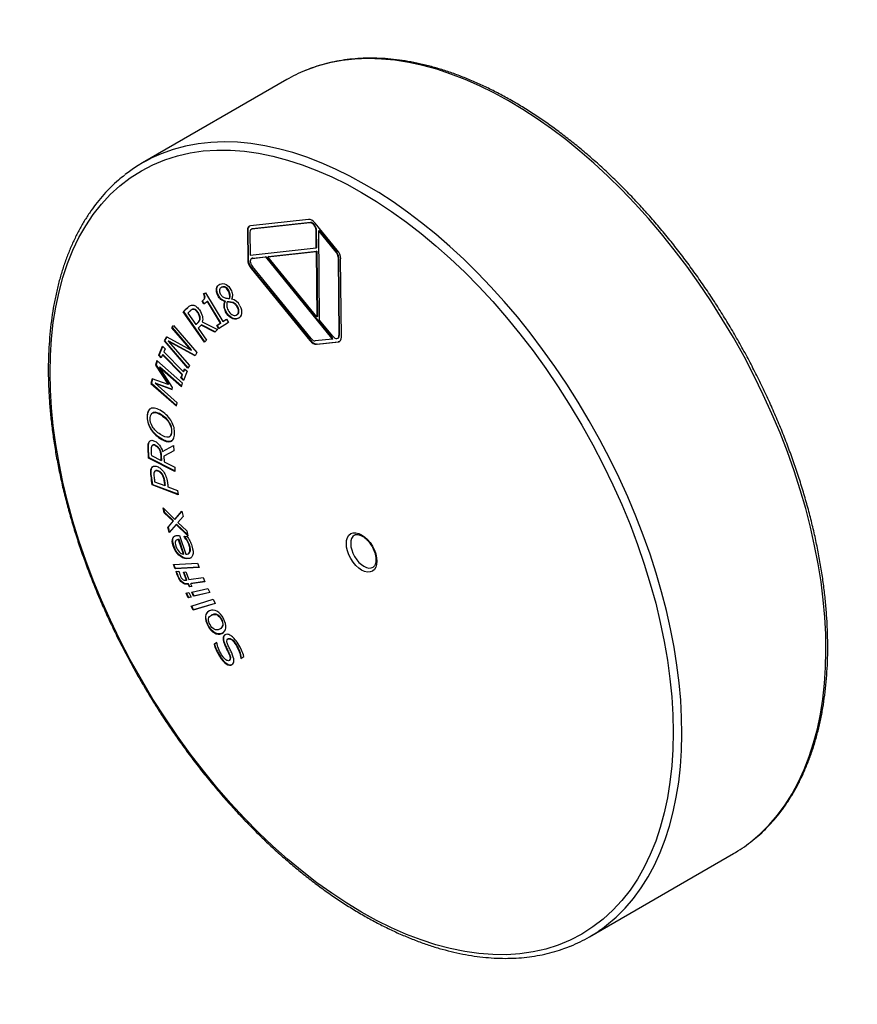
# Model space of a CAD drawing. Header units: millimetres. Extents: x 0 to 420, y 0 to 297.
# Tile 4 of 6: x 277 to 344, y 122 to 202. Entities that reach past the tile are written whole.
import ezdxf

# ---------------------------------------------------------------- set-up
doc = ezdxf.new("R2010")
doc.units = ezdxf.units.MM
doc.layers.add('Default', color=7, linetype='Continuous')
doc.layers.add('GEN0001-D285_MIN', color=7, linetype='Continuous')

# ---------------------------------------------------------------- blocks, each defined once
blk = doc.blocks.new('SE4')
at = {"layer": 'GEN0001-D285_MIN', "color": 7, "linetype": 'Continuous'}
for p, q in [((298.267, 196.883), (286.6, 190.147)), ((300.044, 185.566), (295.345, 185.057)), ((300.152, 185.293), (295.453, 184.784)), ((300.187, 185.314), (295.489, 184.805)), ((300.187, 185.314), (300.152, 185.293)), ((302.362, 183.082), (300.582, 185.263)), ((295.117, 184.688), (295.082, 184.667)), ((295.082, 184.667), (295.107, 182.296)), ((295.117, 184.688), (295.142, 182.316)), ((295.294, 184.548), (295.313, 182.68)), ((295.425, 184.784), (295.389, 184.764)), ((295.489, 184.805), (295.453, 184.784)), ((300.68, 184.71), (300.645, 184.689)), ((300.66, 183.259), (300.645, 184.689)), ((300.696, 183.28), (300.68, 184.71)), ((300.887, 184.672), (300.852, 184.652)), ((300.852, 184.652), (302.259, 182.928)), ((300.933, 177.423), (300.857, 184.57)), ((300.887, 184.672), (302.294, 182.949)), ((295.313, 182.68), (300.66, 183.259)), ((295.478, 182.413), (296.537, 182.528)), ((295.514, 182.433), (296.572, 182.548)), ((296.572, 182.548), (296.537, 182.528)), ((296.537, 182.528), (301.902, 175.953)), ((296.572, 182.548), (301.938, 175.974)), ((296.748, 182.55), (300.663, 182.975)), ((296.783, 182.571), (296.748, 182.55)), ((300.719, 177.684), (296.748, 182.55)), ((296.783, 182.571), (300.699, 182.995)), ((300.696, 183.28), (300.66, 183.259)), ((300.699, 182.995), (300.663, 182.975)), ((300.663, 182.975), (300.719, 177.684)), ((300.699, 182.995), (300.754, 177.705)), ((302.294, 182.949), (302.259, 182.928)), ((302.461, 182.529), (302.425, 182.508)), ((302.461, 182.529), (302.528, 176.18)), ((295.142, 182.316), (295.107, 182.296)), ((295.45, 182.413), (295.414, 182.392)), ((295.514, 182.433), (295.478, 182.413)), ((300.251, 175.917), (295.485, 181.756)), ((302.425, 182.508), (302.492, 176.16)), ((302.704, 176.04), (302.637, 182.389)), ((295.417, 181.623), (295.382, 181.603)), ((295.382, 181.603), (300.147, 175.763)), ((295.417, 181.623), (300.183, 175.784)), ((291.534, 179.534), (291.687, 179.633)), ((291.57, 179.554), (291.534, 179.534)), ((291.57, 179.554), (291.688, 179.631)), ((291.687, 179.633), (293.089, 177.301)), ((292.999, 180.074), (292.955, 180.049)), ((293.573, 179.801), (293.537, 179.781)), ((291.446, 178.972), (291.41, 178.951)), ((291.554, 178.713), (291.41, 178.951)), ((291.588, 178.735), (291.446, 178.972)), ((291.858, 178.911), (291.554, 178.713)), ((291.894, 178.931), (291.858, 178.911)), ((292.9, 177.178), (291.858, 178.911)), ((292.935, 177.198), (291.894, 178.931)), ((293.296, 178.942), (293.261, 178.922)), ((293.266, 178.911), (293.261, 178.922)), ((293.302, 178.932), (293.266, 178.911)), ((293.302, 178.932), (293.296, 178.942)), ((293.482, 178.907), (293.447, 178.886)), ((293.662, 179.181), (293.627, 179.16)), ((293.807, 179.131), (293.813, 179.12)), ((289.93, 178.119), (289.895, 178.098)), ((291.605, 175.633), (289.895, 178.098)), ((291.635, 175.661), (289.93, 178.119)), ((290.262, 177.978), (290.906, 177.051)), ((290.608, 178.277), (290.564, 178.251)), ((291.076, 178.063), (291.04, 178.042)), ((294.215, 177.836), (294.259, 177.862)), ((294.304, 178.483), (294.268, 178.462)), ((288.97, 176.788), (289.088, 176.993)), ((289.006, 176.809), (289.102, 176.977)), ((289.088, 176.993), (291, 174.789)), ((290.941, 177.071), (290.906, 177.051)), ((291.335, 177.007), (291.096, 176.776)), ((291.37, 177.027), (291.335, 177.007)), ((292.442, 176.44), (291.335, 177.007)), ((292.468, 176.465), (291.37, 177.027)), ((291.434, 177.267), (292.663, 176.654)), ((292.596, 176.98), (292.9, 177.178)), ((292.631, 177), (292.596, 176.98)), ((292.754, 176.716), (292.596, 176.98)), ((292.631, 177), (292.935, 177.198)), ((292.789, 176.738), (292.631, 177)), ((293.545, 177.23), (292.754, 176.716)), ((292.935, 177.198), (292.9, 177.178)), ((293.089, 177.301), (293.387, 177.494)), ((293.124, 177.321), (293.089, 177.301)), ((293.124, 177.321), (293.388, 177.492)), ((293.387, 177.494), (293.545, 177.23)), ((300.754, 177.705), (300.719, 177.684)), ((302.006, 176.107), (300.933, 177.423)), ((289.006, 176.809), (288.97, 176.788)), ((290.532, 174.988), (288.97, 176.788)), ((290.567, 175.009), (289.006, 176.809)), ((291.096, 176.776), (291.775, 175.797)), ((292.663, 176.654), (292.442, 176.44)), ((302.528, 176.18), (302.492, 176.16)), ((288.362, 175.729), (288.558, 176.07)), ((288.397, 175.75), (288.362, 175.729)), ((290.274, 173.526), (288.362, 175.729)), ((288.397, 175.75), (288.576, 176.06)), ((290.295, 173.562), (288.397, 175.75)), ((288.558, 176.07), (290.532, 174.988)), ((288.717, 175.723), (288.681, 175.702)), ((290.844, 174.518), (288.681, 175.702)), ((288.681, 175.702), (290.392, 173.731)), ((290.862, 174.548), (288.717, 175.723)), ((291.775, 175.797), (291.605, 175.633)), ((300.183, 175.784), (300.147, 175.763)), ((301.964, 175.883), (300.577, 175.733)), ((300.686, 175.46), (302.441, 175.65)), ((300.721, 175.48), (300.686, 175.46)), ((300.721, 175.48), (302.476, 175.671)), ((301.938, 175.974), (301.902, 175.953)), ((302, 175.904), (301.964, 175.883)), ((302.397, 175.944), (302.432, 175.964)), ((302.476, 175.671), (302.441, 175.65)), ((287.908, 174.566), (288.207, 175.3)), ((287.943, 174.587), (287.908, 174.566)), ((288.113, 174.358), (287.908, 174.566)), ((287.943, 174.587), (288.226, 175.281)), ((288.129, 174.398), (287.943, 174.587)), ((288.212, 174.601), (288.113, 174.358)), ((288.207, 175.3), (288.412, 175.092)), ((288.247, 174.621), (288.212, 174.601)), ((289.799, 172.986), (288.212, 174.601)), ((289.834, 173.006), (288.247, 174.621)), ((288.412, 175.092), (288.313, 174.849)), ((288.313, 174.849), (289.9, 173.234)), ((290.567, 175.009), (290.532, 174.988)), ((291, 174.789), (290.844, 174.518)), ((287.756, 174.137), (287.655, 173.756)), ((287.691, 173.776), (287.655, 173.756)), ((287.655, 173.756), (288.665, 172.208)), ((287.78, 174.115), (287.691, 173.776)), ((287.691, 173.776), (288.701, 172.228)), ((289.821, 172.315), (287.756, 174.137)), ((288.005, 173.631), (287.97, 173.61)), ((289.028, 171.967), (287.97, 173.61)), ((287.97, 173.61), (289.749, 172.042)), ((288.005, 173.631), (289.76, 172.083)), ((289.7, 172.743), (289.799, 172.986)), ((289.735, 172.764), (289.834, 173.006)), ((289.834, 173.006), (289.799, 172.986)), ((289.9, 173.234), (289.999, 173.477)), ((289.935, 173.254), (289.9, 173.234)), ((290.203, 173.27), (289.904, 172.536)), ((289.935, 173.254), (290.018, 173.457)), ((289.999, 173.477), (290.203, 173.27)), ((290.392, 173.731), (290.274, 173.526)), ((287.37, 172.669), (287.271, 172.295)), ((287.307, 172.316), (287.271, 172.295)), ((287.271, 172.295), (289.337, 170.474)), ((287.397, 172.659), (287.307, 172.316)), ((287.307, 172.316), (289.348, 170.516)), ((288.665, 172.208), (287.37, 172.669)), ((287.66, 172.319), (287.625, 172.299)), ((289.404, 170.73), (287.625, 172.299)), ((287.625, 172.299), (288.985, 171.804)), ((287.66, 172.319), (288.993, 171.834)), ((288.701, 172.228), (288.665, 172.208)), ((289.735, 172.764), (289.7, 172.743)), ((289.904, 172.536), (289.7, 172.743)), ((289.92, 172.576), (289.735, 172.764)), ((289.749, 172.042), (289.821, 172.315)), ((288.985, 171.804), (289.028, 171.967)), ((289.337, 170.474), (289.404, 170.73)), ((287.43, 169.913), (287.385, 169.888)), ((288.758, 167.981), (288.802, 168.006)), ((287.431, 167.304), (287.387, 167.278)), ((287.649, 167.276), (287.614, 167.256)), ((288.221, 166.784), (289.103, 167.268)), ((289.126, 166.831), (288.324, 166.409)), ((289.126, 166.833), (288.359, 166.429)), ((289.103, 167.268), (289.126, 166.831)), ((287.117, 166.267), (287.082, 166.246)), ((289.214, 165.171), (287.082, 166.246)), ((289.212, 165.21), (287.117, 166.267)), ((287.31, 166.458), (288.112, 166.053)), ((288.147, 166.074), (288.112, 166.053)), ((288.359, 166.429), (288.324, 166.409)), ((288.324, 166.409), (288.349, 165.934)), ((288.349, 165.934), (289.196, 165.506)), ((287.653, 165.223), (287.609, 165.198)), ((287.871, 165.212), (287.836, 165.191)), ((289.196, 165.506), (289.214, 165.171)), ((287.575, 164.331), (288.411, 164.016)), ((287.417, 164.092), (287.381, 164.071)), ((289.486, 163.279), (287.381, 164.071)), ((289.481, 163.314), (287.417, 164.092)), ((288.446, 164.037), (288.411, 164.016)), ((288.653, 163.925), (289.437, 163.63)), ((289.437, 163.63), (289.486, 163.279)), ((288.251, 162.221), (289.2, 161.284)), ((288.353, 161.82), (288.251, 162.221)), ((288.388, 161.841), (288.305, 162.167)), ((288.388, 161.841), (288.353, 161.82)), ((289.072, 161.138), (288.353, 161.82)), ((289.107, 161.158), (288.388, 161.841)), ((289.2, 161.284), (289.763, 161.949)), ((289.235, 161.304), (289.767, 161.933)), ((289.763, 161.949), (289.873, 161.516)), ((288.647, 160.664), (289.072, 161.138)), ((288.682, 160.685), (289.107, 161.158)), ((289.107, 161.158), (289.072, 161.138)), ((289.235, 161.304), (289.2, 161.284)), ((289.873, 161.516), (289.441, 161.039)), ((289.441, 161.039), (290.169, 160.355)), ((288.682, 160.685), (288.647, 160.664)), ((288.757, 160.233), (288.647, 160.664)), ((288.788, 160.27), (288.682, 160.685)), ((289.315, 160.884), (288.757, 160.233)), ((289.351, 160.905), (289.315, 160.884)), ((290.272, 159.951), (289.315, 160.884)), ((290.253, 160.024), (289.351, 160.905)), ((290.169, 160.355), (290.272, 159.951)), ((289.381, 159.627), (289.337, 159.602)), ((289.553, 159.66), (289.517, 159.64)), ((289.897, 158.467), (289.517, 159.64)), ((289.932, 158.488), (289.553, 159.66)), ((289.596, 159.972), (290.086, 158.459)), ((289.952, 159.917), (290.22, 159.904)), ((289.958, 159.899), (289.952, 159.917)), ((289.986, 159.915), (289.958, 159.899)), ((289.932, 158.488), (289.897, 158.467)), ((290.289, 158.496), (290.333, 158.522)), ((289.095, 157.624), (291.047, 157.741)), ((289.224, 157.28), (289.095, 157.624)), ((289.259, 157.3), (289.137, 157.627)), ((291.176, 157.396), (289.224, 157.28)), ((289.259, 157.3), (289.224, 157.28)), ((291.169, 157.414), (289.259, 157.3)), ((289.318, 157.062), (289.528, 157.092)), ((289.528, 157.092), (289.536, 157.074)), ((289.897, 157.005), (290.089, 157.032)), ((290.089, 157.032), (290.342, 156.418)), ((291.047, 157.741), (291.176, 157.396)), ((290.155, 156.378), (289.897, 157.005)), ((290.19, 156.398), (289.938, 157.011)), ((290.19, 156.398), (290.155, 156.378)), ((290.342, 156.418), (291.507, 156.582)), ((291.649, 156.237), (290.484, 156.073)), ((291.643, 156.251), (290.519, 156.093)), ((291.507, 156.582), (291.649, 156.237)), ((290.327, 156.066), (290.291, 156.045)), ((290.387, 155.814), (290.291, 156.045)), ((290.422, 155.834), (290.327, 156.066)), ((290.579, 155.841), (290.387, 155.814)), ((290.422, 155.834), (290.387, 155.814)), ((290.573, 155.855), (290.422, 155.834)), ((290.519, 156.093), (290.484, 156.073)), ((290.484, 156.073), (290.579, 155.841)), ((290.58, 155.399), (291.892, 155.698)), ((291.892, 155.698), (292.045, 155.357)), ((290.12, 155.322), (290.349, 155.374)), ((290.295, 154.931), (290.12, 155.322)), ((290.33, 154.951), (290.16, 155.331)), ((290.524, 154.983), (290.295, 154.931)), ((290.33, 154.951), (290.295, 154.931)), ((290.519, 154.994), (290.33, 154.951)), ((290.349, 155.374), (290.524, 154.983)), ((290.535, 154.27), (292.304, 154.816)), ((290.733, 155.058), (290.58, 155.399)), ((290.768, 155.078), (290.621, 155.408)), ((292.045, 155.357), (290.733, 155.058)), ((290.768, 155.078), (290.733, 155.058)), ((292.04, 155.368), (290.768, 155.078)), ((292.304, 154.816), (292.466, 154.478)), ((290.697, 153.932), (290.535, 154.27)), ((290.732, 153.952), (290.574, 154.282)), ((292.466, 154.478), (290.697, 153.932)), ((290.732, 153.952), (290.697, 153.932)), ((292.462, 154.486), (290.732, 153.952)), ((292.19, 153.536), (292.146, 153.511)), ((292.873, 152.423), (292.917, 152.449)), ((293.3, 151.957), (293.265, 151.937)), ((293.562, 151.634), (293.518, 151.609)), ((292.605, 151.324), (292.381, 151.167)), ((292.417, 151.188), (292.381, 151.167)), ((292.607, 151.321), (292.417, 151.188)), ((292.62, 151.301), (292.605, 151.324)), ((293.584, 149.862), (293.628, 149.887)), ((294.585, 150.068), (294.55, 150.047)), ((294.55, 150.047), (294.564, 150.024)), ((294.564, 150.024), (294.802, 150.191)), ((294.585, 150.068), (294.598, 150.047)), ((322.775, 127.49), (334.442, 134.226))]:
    blk.add_line(p, q, dxfattribs=at)
for centre, radius, start, end in [((292.88, 179.37), 0.775, 344.34323, 32.03509), ((292.916, 179.39), 0.775, 344.34323, 32.03509), ((293.628, 178.218), 0.921, 23.48578, 78.41294)]:
    blk.add_arc(centre, radius, start, end, dxfattribs=at)
for centre, major_axis, start_param, end_param in [((316.354, 165.555), (-18.088, 31.328), 3.221776, 6.202838), ((316.354, 165.555), (-18.088, 31.328), 6.202838, 6.283185), ((304.687, 158.818), (18.088, -31.328), 0.080685, 3.061026), ((304.687, 158.818), (18.088, -31.328), 3.061026, 3.223029), ((295.62, 184.364), (0.381, -0.659), 2.892066, 3.939263), ((295.655, 184.384), (0.381, -0.659), 3.188038, 3.939263), ((300.319, 184.873), (-0.381, 0.659), 4.986461, 6.033658), ((300.319, 184.873), (0.231, -0.4), 0.797671, 2.892066), ((300.354, 184.893), (0.231, -0.4), 0.797671, 2.892066), ((295.62, 184.364), (0.231, -0.4), 2.892066, 3.939263), ((295.655, 184.384), (0.231, -0.4), 2.892066, 3.141593), ((300.319, 184.873), (0.381, -0.659), 0.797671, 0.925145), ((302.099, 182.692), (-0.231, 0.4), 3.939263, 4.986461), ((302.134, 182.712), (-0.231, 0.4), 3.939263, 4.986461), ((302.099, 182.692), (0.381, -0.659), 0.797671, 1.844868), ((295.645, 181.993), (-0.381, 0.659), 0.797671, 1.844868), ((295.68, 182.013), (-0.381, 0.659), 0.797671, 1.844868), ((295.645, 181.993), (0.231, -0.4), 2.892066, 4.986461), ((295.68, 182.013), (0.231, -0.4), 2.892066, 3.141593), ((302.166, 176.343), (-0.231, 0.4), 1.844868, 3.939263), ((302.201, 176.364), (-0.231, 0.4), 3.141593, 3.939263), ((300.411, 176.153), (0.381, -0.659), 4.986461, 6.033658), ((300.446, 176.174), (0.381, -0.659), 4.986461, 6.033658), ((300.411, 176.153), (0.231, -0.4), 4.986461, 6.033658), ((302.166, 176.343), (0.381, -0.659), -1.296725, -1.16925), ((302.201, 176.364), (0.381, -0.659), -1.296725, -1.16925), ((302.166, 176.343), (-0.381, 0.659), 2.892066, 3.939263), ((302.201, 176.364), (-0.381, 0.659), 2.892066, 3.095147), ((304.51, 158.716), (-0.75, 1.299), 0.009621, 3.150627), ((316.354, 165.555), (-18.088, 31.328), 3.141593, 3.221776), ((304.687, 158.818), (18.088, -31.328), 0, 0.080685), ((304.687, 158.818), (18.088, -31.328), 6.202419, 6.283185)]:
    blk.add_ellipse(centre, major_axis=major_axis, ratio=0.57735, start_param=start_param, end_param=end_param, dxfattribs=at)
for major_axis in [(-17.838, 30.895), (0.875, -1.516)]:
    blk.add_ellipse((304.334, 158.614), major_axis=major_axis, ratio=0.57735, dxfattribs=at)
for points, knots in [([(316.604, 195.116), (316.414, 195.225), (315.945, 195.492), (315.094, 195.944), (314.117, 196.42), (313.134, 196.855), (312.158, 197.242), (311.186, 197.583), (310.222, 197.877), (309.267, 198.123), (308.322, 198.321), (307.388, 198.47), (306.467, 198.571), (305.561, 198.622), (304.671, 198.624), (303.798, 198.578), (302.944, 198.482), (302.109, 198.338), (301.301, 198.147), (300.52, 197.911), (300.071, 197.737), (299.819, 197.638)], [0, 0, 0, 0, 0.028699, 0.083172, 0.137652, 0.192132, 0.246609, 0.301078, 0.355534, 0.40997, 0.46438, 0.518754, 0.573085, 0.627363, 0.681579, 0.735726, 0.789796, 0.843787, 0.897698, 0.951532, 1, 1, 1, 1]), ([(335.869, 135.191), (336.077, 135.356), (336.449, 135.654), (337.039, 136.208), (337.608, 136.809), (338.15, 137.457), (338.659, 138.145), (339.135, 138.874), (339.578, 139.643), (339.987, 140.449), (340.361, 141.293), (340.699, 142.172), (341.002, 143.086), (341.268, 144.034), (341.497, 145.012), (341.689, 146.021), (341.843, 147.059), (341.96, 148.123), (342.039, 149.213), (342.08, 150.327), (342.083, 151.463), (342.049, 152.62), (341.976, 153.795), (341.866, 154.987), (341.718, 156.194), (341.534, 157.415), (341.312, 158.647), (341.054, 159.89), (340.759, 161.14), (340.429, 162.397), (340.064, 163.659), (339.664, 164.923), (339.23, 166.188), (338.763, 167.452), (338.263, 168.713), (337.731, 169.969), (337.168, 171.219), (336.575, 172.461), (335.952, 173.693), (335.301, 174.912), (334.622, 176.118), (333.916, 177.309), (333.185, 178.483), (332.429, 179.637), (331.65, 180.772), (330.849, 181.884), (330.026, 182.972), (329.184, 184.035), (328.322, 185.071), (327.444, 186.078), (326.548, 187.056), (325.638, 188.002), (324.715, 188.916), (323.779, 189.795), (322.831, 190.639), (321.875, 191.447), (320.91, 192.216), (319.938, 192.947), (318.959, 193.639), (317.985, 194.284), (317.177, 194.782), (316.747, 195.033), (316.604, 195.116)], [0, 0, 0, 0, 0.014772, 0.031446, 0.048136, 0.064846, 0.081578, 0.098334, 0.115114, 0.131917, 0.148742, 0.165585, 0.182445, 0.199319, 0.216204, 0.233098, 0.249998, 0.266902, 0.28381, 0.300719, 0.317628, 0.334537, 0.351444, 0.36835, 0.385254, 0.402155, 0.419055, 0.435952, 0.452847, 0.46974, 0.486631, 0.503521, 0.520408, 0.537294, 0.554178, 0.571061, 0.587944, 0.604825, 0.621706, 0.638586, 0.655466, 0.672347, 0.689227, 0.706107, 0.722988, 0.73987, 0.756753, 0.773637, 0.790522, 0.807408, 0.824296, 0.841187, 0.858079, 0.874973, 0.89187, 0.908769, 0.925671, 0.942575, 0.959482, 0.976391, 0.993303, 1, 1, 1, 1]), ([(285.152, 189.164), (284.961, 189.013), (284.602, 188.727), (284.025, 188.188), (283.455, 187.588), (282.912, 186.942), (282.402, 186.255), (281.924, 185.528), (281.48, 184.761), (281.07, 183.956), (280.694, 183.114), (280.355, 182.235), (280.051, 181.323), (279.783, 180.377), (279.553, 179.399), (279.359, 178.391), (279.203, 177.355), (279.085, 176.291), (279.005, 175.202), (278.962, 174.089), (278.957, 172.954), (278.991, 171.799), (279.062, 170.624), (279.171, 169.433), (279.317, 168.226), (279.5, 167.006), (279.72, 165.774), (279.977, 164.531), (280.27, 163.281), (280.599, 162.024), (280.963, 160.763), (281.361, 159.499), (281.794, 158.234), (282.26, 156.97), (282.758, 155.709), (283.289, 154.452), (283.851, 153.202), (284.443, 151.96), (285.065, 150.728), (285.715, 149.508), (286.393, 148.301), (287.097, 147.11), (287.828, 145.935), (288.582, 144.78), (289.361, 143.645), (290.161, 142.532), (290.983, 141.443), (291.825, 140.379), (292.686, 139.342), (293.564, 138.333), (294.458, 137.354), (295.368, 136.407), (296.291, 135.492), (297.227, 134.611), (298.173, 133.766), (299.13, 132.957), (300.094, 132.186), (301.066, 131.454), (302.043, 130.761), (303.025, 130.11), (304.009, 129.501), (304.994, 128.935), (305.98, 128.413), (306.964, 127.935), (307.945, 127.503), (308.922, 127.117), (309.893, 126.777), (310.856, 126.485), (311.811, 126.241), (312.756, 126.045), (313.689, 125.898), (314.61, 125.8), (315.515, 125.75), (316.405, 125.749), (317.277, 125.798), (318.13, 125.895), (318.965, 126.041), (319.772, 126.235), (320.539, 126.468), (320.976, 126.638), (321.213, 126.732)], [0, 0, 0, 0, 0.010364, 0.023095, 0.035837, 0.048594, 0.061368, 0.07416, 0.086971, 0.0998, 0.112645, 0.125504, 0.138376, 0.151259, 0.164151, 0.177049, 0.189951, 0.202858, 0.215767, 0.228676, 0.241587, 0.254496, 0.267405, 0.280313, 0.293219, 0.306123, 0.319026, 0.331927, 0.344827, 0.357725, 0.370621, 0.383516, 0.396409, 0.409302, 0.422193, 0.435083, 0.447973, 0.460862, 0.47375, 0.486638, 0.499526, 0.512414, 0.525302, 0.53819, 0.551079, 0.563968, 0.576858, 0.589749, 0.60264, 0.615533, 0.628427, 0.641323, 0.65422, 0.667119, 0.680019, 0.692921, 0.705826, 0.718732, 0.73164, 0.74455, 0.757462, 0.770376, 0.78329, 0.796206, 0.809121, 0.822036, 0.834949, 0.847858, 0.860763, 0.873661, 0.886551, 0.899431, 0.912298, 0.92515, 0.937986, 0.950804, 0.963602, 0.976382, 0.989144, 1, 1, 1, 1]), ([(293.261, 178.922), (293.133, 178.963), (293.024, 179.02), (292.935, 179.093), (292.847, 179.165), (292.766, 179.271), (292.592, 179.607), (292.554, 179.795), (292.586, 179.97), (292.617, 180.146), (292.709, 180.266), (293.026, 180.397), (293.189, 180.386), (293.352, 180.299), (293.516, 180.212), (293.648, 180.069), (293.814, 179.75), (293.851, 179.623), (293.867, 179.487), (293.882, 179.353), (293.861, 179.234), (293.807, 179.131)], [0, 0, 0, 0, 0.100733, 0.100733, 0.100733, 0.19421, 0.19421, 0.330829, 0.330829, 0.330829, 0.492914, 0.492914, 0.662769, 0.662769, 0.662769, 0.805921, 0.805921, 0.893332, 0.893332, 0.893332, 1, 1, 1, 1]), ([(293.296, 178.942), (293.168, 178.983), (293.06, 179.04), (292.97, 179.114), (292.882, 179.186), (292.802, 179.291), (292.627, 179.627), (292.589, 179.816), (292.621, 179.99), (292.648, 180.142), (292.72, 180.252), (292.839, 180.321)], [0, 0, 0, 0, 0.1007333, 0.1007333, 0.1007333, 0.1942098, 0.1942098, 0.3308293, 0.3308293, 0.3308293, 0.4706463, 0.4706463, 0.4706463, 0.4706463]), ([(291.41, 178.951), (291.451, 178.978), (291.492, 179.012), (291.532, 179.057), (291.571, 179.1), (291.597, 179.139), (291.607, 179.178), (291.619, 179.228), (291.622, 179.28), (291.603, 179.39), (291.577, 179.458), (291.534, 179.534)], [0, 0, 0, 0, 0.298672, 0.298672, 0.298672, 0.546412, 0.546412, 0.546412, 0.773206, 0.773206, 1, 1, 1, 1]), ([(291.446, 178.972), (291.487, 178.999), (291.528, 179.032), (291.567, 179.077), (291.606, 179.121), (291.633, 179.159), (291.642, 179.199), (291.654, 179.248), (291.657, 179.3), (291.639, 179.411), (291.612, 179.479), (291.57, 179.554)], [0, 0, 0, 0, 0.298672, 0.298672, 0.298672, 0.546412, 0.546412, 0.546412, 0.773206, 0.773206, 1, 1, 1, 1]), ([(293.537, 179.781), (293.471, 179.909), (293.388, 180), (293.288, 180.05), (293.188, 180.101), (293.091, 180.109), (292.906, 180.032), (292.85, 179.965), (292.808, 179.773), (292.829, 179.662), (292.938, 179.454), (292.991, 179.387), (293.116, 179.285), (293.19, 179.248), (293.274, 179.223), (293.313, 179.212), (293.367, 179.2), (293.434, 179.187), (293.503, 179.174), (293.567, 179.163), (293.627, 179.16)], [0, 0, 0, 0, 0.142953, 0.142953, 0.142953, 0.295878, 0.295878, 0.445327, 0.445327, 0.594776, 0.594776, 0.703073, 0.703073, 0.811369, 0.811369, 0.811369, 0.895559, 0.895559, 0.895559, 1, 1, 1, 1]), ([(293.573, 179.801), (293.506, 179.929), (293.423, 180.02), (293.323, 180.07), (293.223, 180.121), (293.126, 180.129), (293.019, 180.085), (293.006, 180.079), (292.994, 180.072)], [0, 0, 0, 0, 0.1429529, 0.1429529, 0.1429529, 0.2958776, 0.2958776, 0.3183351, 0.3183351, 0.3183351, 0.3183351]), ([(289.895, 178.098), (290.015, 178.214), (290.134, 178.329), (290.254, 178.444), (290.331, 178.519), (290.402, 178.571), (290.467, 178.602), (290.532, 178.632), (290.604, 178.642), (290.678, 178.633), (290.763, 178.623), (290.849, 178.585), (290.934, 178.524), (291.021, 178.462), (291.109, 178.367), (291.322, 178.059), (291.403, 177.886), (291.44, 177.722), (291.477, 177.557), (291.475, 177.406), (291.434, 177.267)], [0, 0, 0, 0, 0.235455, 0.235455, 0.235455, 0.363105, 0.363105, 0.363105, 0.461504, 0.461504, 0.461504, 0.564094, 0.564094, 0.564094, 0.681708, 0.681708, 0.841431, 0.841431, 0.841431, 1, 1, 1, 1]), ([(289.93, 178.119), (290.05, 178.234), (290.17, 178.349), (290.289, 178.465), (290.352, 178.525), (290.41, 178.571), (290.465, 178.603)], [0, 0, 0, 0, 0.2354547, 0.2354547, 0.2354547, 0.3389963, 0.3389963, 0.3389963, 0.3389963]), ([(294.473, 178.585), (294.593, 178.354), (294.638, 178.138), (294.578, 177.744), (294.48, 177.609), (294.138, 177.468), (293.959, 177.486), (293.596, 177.697), (293.444, 177.866), (293.245, 178.248), (293.203, 178.392), (293.192, 178.534), (293.181, 178.676), (293.207, 178.802), (293.266, 178.911)], [0, 0, 0, 0, 0.181414, 0.181414, 0.362828, 0.362828, 0.555871, 0.555871, 0.748914, 0.748914, 0.872287, 0.872287, 0.872287, 1, 1, 1, 1]), ([(294.41, 177.591), (294.391, 177.58), (294.371, 177.57), (294.173, 177.489), (293.994, 177.506), (293.632, 177.718), (293.479, 177.887), (293.281, 178.268), (293.238, 178.412), (293.227, 178.554), (293.217, 178.696), (293.243, 178.822), (293.302, 178.932)], [0.3394327, 0.3394327, 0.3394327, 0.3394327, 0.3628277, 0.3628277, 0.5558707, 0.5558707, 0.7489136, 0.7489136, 0.8722869, 0.8722869, 0.8722869, 1, 1, 1, 1]), ([(293.447, 178.886), (293.411, 178.801), (293.399, 178.701), (293.411, 178.584), (293.422, 178.469), (293.462, 178.348), (293.611, 178.061), (293.713, 177.943), (293.958, 177.789), (294.07, 177.774), (294.283, 177.862), (294.345, 177.941), (294.362, 178.056), (294.379, 178.173), (294.349, 178.306), (294.268, 178.462)], [0, 0, 0, 0, 0.143373, 0.143373, 0.143373, 0.285534, 0.285534, 0.467184, 0.467184, 0.648834, 0.648834, 0.834154, 0.834154, 0.834154, 1, 1, 1, 1]), ([(294.268, 178.462), (294.211, 178.572), (294.151, 178.654), (294.087, 178.706), (294.023, 178.76), (293.93, 178.803), (293.809, 178.834), (293.762, 178.846), (293.712, 178.853), (293.66, 178.859), (293.606, 178.865), (293.536, 178.874), (293.447, 178.886)], [0, 0, 0, 0, 0.248927, 0.248927, 0.248927, 0.565249, 0.565249, 0.565249, 0.743777, 0.743777, 0.743777, 1, 1, 1, 1]), ([(294.304, 178.483), (294.246, 178.593), (294.186, 178.674), (294.123, 178.727), (294.058, 178.78), (293.965, 178.823), (293.845, 178.854), (293.798, 178.866), (293.747, 178.874), (293.695, 178.88), (293.642, 178.886), (293.571, 178.894), (293.482, 178.907)], [0, 0, 0, 0, 0.248927, 0.248927, 0.248927, 0.565249, 0.565249, 0.565249, 0.743777, 0.743777, 0.743777, 1, 1, 1, 1]), ([(291.04, 178.042), (290.991, 178.113), (290.941, 178.17), (290.891, 178.211), (290.84, 178.253), (290.785, 178.279), (290.73, 178.287), (290.683, 178.295), (290.639, 178.288), (290.596, 178.269), (290.553, 178.249), (290.508, 178.216), (290.462, 178.172), (290.396, 178.107), (290.329, 178.043), (290.262, 177.978)], [0, 0, 0, 0, 0.162495, 0.162495, 0.162495, 0.322037, 0.322037, 0.322037, 0.476715, 0.476715, 0.476715, 0.67407, 0.67407, 0.67407, 1, 1, 1, 1]), ([(291.076, 178.063), (291.026, 178.134), (290.976, 178.19), (290.926, 178.231), (290.875, 178.274), (290.821, 178.299), (290.766, 178.308), (290.718, 178.315), (290.674, 178.309), (290.632, 178.289), (290.622, 178.285), (290.613, 178.28), (290.604, 178.274)], [0, 0, 0, 0, 0.1624953, 0.1624953, 0.1624953, 0.3220371, 0.3220371, 0.3220371, 0.476715, 0.476715, 0.476715, 0.5192436, 0.5192436, 0.5192436, 0.5192436]), ([(290.906, 177.051), (290.963, 177.106), (291.02, 177.161), (291.077, 177.216), (291.132, 177.269), (291.172, 177.324), (291.201, 177.381), (291.229, 177.437), (291.239, 177.504), (291.232, 177.581), (291.227, 177.652), (291.209, 177.724), (291.179, 177.797), (291.15, 177.868), (291.104, 177.95), (291.04, 178.042)], [0, 0, 0, 0, 0.262695, 0.262695, 0.262695, 0.482069, 0.482069, 0.482069, 0.660078, 0.660078, 0.660078, 0.816088, 0.816088, 0.816088, 1, 1, 1, 1]), ([(290.941, 177.071), (290.998, 177.126), (291.055, 177.182), (291.113, 177.237), (291.167, 177.289), (291.207, 177.344), (291.236, 177.402), (291.264, 177.458), (291.274, 177.524), (291.268, 177.602), (291.262, 177.672), (291.245, 177.744), (291.215, 177.817), (291.186, 177.888), (291.139, 177.971), (291.076, 178.063)], [0, 0, 0, 0, 0.262695, 0.262695, 0.262695, 0.482069, 0.482069, 0.482069, 0.660078, 0.660078, 0.660078, 0.816088, 0.816088, 0.816088, 1, 1, 1, 1]), ([(294.254, 177.859), (294.335, 177.906), (294.383, 177.978), (294.397, 178.077), (294.415, 178.194), (294.385, 178.327), (294.304, 178.483)], [0.6754151, 0.6754151, 0.6754151, 0.6754151, 0.834154, 0.834154, 0.834154, 1, 1, 1, 1]), ([(287.299, 170.275), (287.4, 170.312), (287.522, 170.308), (287.663, 170.27), (287.805, 170.232), (287.963, 170.155), (288.315, 169.927), (288.471, 169.8), (288.606, 169.657), (288.743, 169.513), (288.855, 169.365), (288.941, 169.21), (289.032, 169.048), (289.1, 168.886), (289.141, 168.72), (289.182, 168.554), (289.198, 168.387), (289.179, 168.047), (289.146, 167.911), (289.088, 167.807), (289.031, 167.703), (288.953, 167.632), (288.852, 167.597), (288.754, 167.562), (288.634, 167.564), (288.352, 167.64), (288.194, 167.715), (287.843, 167.943), (287.689, 168.07), (287.554, 168.21), (287.418, 168.35), (287.304, 168.503), (287.21, 168.664), (287.12, 168.819), (287.057, 168.981), (287.015, 169.153), (286.972, 169.324), (286.957, 169.493), (286.975, 169.827), (287.009, 169.964), (287.124, 170.17), (287.202, 170.24), (287.299, 170.275)], [0, 0, 0, 0, 0.060479, 0.060479, 0.060479, 0.131559, 0.131559, 0.202639, 0.202639, 0.202639, 0.262452, 0.262452, 0.262452, 0.319415, 0.319415, 0.319415, 0.382058, 0.382058, 0.443562, 0.443562, 0.443562, 0.500464, 0.500464, 0.500464, 0.567893, 0.567893, 0.635323, 0.635323, 0.70169, 0.70169, 0.70169, 0.762676, 0.762676, 0.762676, 0.819518, 0.819518, 0.819518, 0.878188, 0.878188, 0.939094, 0.939094, 1, 1, 1, 1]), ([(288.955, 167.648), (288.934, 167.636), (288.911, 167.626), (288.888, 167.617), (288.789, 167.583), (288.669, 167.585), (288.387, 167.661), (288.23, 167.736), (287.878, 167.964), (287.724, 168.091), (287.589, 168.23), (287.453, 168.37), (287.339, 168.523), (287.246, 168.684), (287.156, 168.839), (287.093, 169.002), (287.05, 169.173), (287.008, 169.344), (286.992, 169.513), (287.011, 169.847), (287.044, 169.984), (287.128, 170.134), (287.157, 170.173), (287.191, 170.206)], [0.4871121, 0.4871121, 0.4871121, 0.4871121, 0.5004638, 0.5004638, 0.5004638, 0.5678932, 0.5678932, 0.6353225, 0.6353225, 0.70169, 0.70169, 0.70169, 0.7626756, 0.7626756, 0.7626756, 0.8195176, 0.8195176, 0.8195176, 0.8781883, 0.8781883, 0.9390942, 0.9390942, 0.9663283, 0.9663283, 0.9663283, 0.9663283]), ([(288.121, 169.713), (287.843, 169.893), (287.626, 169.963), (287.309, 169.881), (287.223, 169.74), (287.197, 169.258), (287.262, 169.019), (287.405, 168.782), (287.547, 168.546), (287.757, 168.338), (288.315, 167.976), (288.533, 167.909), (288.69, 167.953), (288.846, 167.997), (288.93, 168.139), (288.956, 168.612), (288.893, 168.849), (288.752, 169.085), (288.611, 169.323), (288.401, 169.531), (288.121, 169.713)], [0, 0, 0, 0, 0.121419, 0.121419, 0.242839, 0.242839, 0.365047, 0.365047, 0.365047, 0.500183, 0.500183, 0.636678, 0.636678, 0.636678, 0.75068, 0.75068, 0.863932, 0.863932, 0.863932, 1, 1, 1, 1]), ([(288.156, 169.734), (287.878, 169.914), (287.661, 169.983), (287.475, 169.935), (287.45, 169.925), (287.426, 169.911)], [0, 0, 0, 0, 0.1214194, 0.1214194, 0.1427297, 0.1427297, 0.1427297, 0.1427297]), ([(288.798, 168.004), (288.908, 168.067), (288.968, 168.199), (288.991, 168.632), (288.928, 168.869), (288.788, 169.106), (288.647, 169.343), (288.437, 169.552), (288.156, 169.734)], [0.6557809, 0.6557809, 0.6557809, 0.6557809, 0.7506802, 0.7506802, 0.8639325, 0.8639325, 0.8639325, 1, 1, 1, 1]), ([(287.082, 166.246), (287.07, 166.483), (287.057, 166.719), (287.045, 166.956), (287.036, 167.111), (287.038, 167.234), (287.049, 167.327), (287.061, 167.422), (287.086, 167.498), (287.124, 167.558), (287.167, 167.627), (287.226, 167.667), (287.297, 167.681), (287.369, 167.695), (287.461, 167.674), (287.728, 167.54), (287.86, 167.428), (287.968, 167.282), (288.076, 167.138), (288.161, 166.973), (288.221, 166.784)], [0, 0, 0, 0, 0.235006, 0.235006, 0.235006, 0.362716, 0.362716, 0.362716, 0.461154, 0.461154, 0.461154, 0.564182, 0.564182, 0.564182, 0.681948, 0.681948, 0.841876, 0.841876, 0.841876, 1, 1, 1, 1]), ([(287.117, 166.267), (287.105, 166.503), (287.092, 166.74), (287.08, 166.976), (287.072, 167.131), (287.073, 167.255), (287.085, 167.348), (287.096, 167.442), (287.122, 167.518), (287.159, 167.578), (287.186, 167.62), (287.217, 167.651), (287.254, 167.673)], [0, 0, 0, 0, 0.2350058, 0.2350058, 0.2350058, 0.3627158, 0.3627158, 0.3627158, 0.4611544, 0.4611544, 0.4611544, 0.5235478, 0.5235478, 0.5235478, 0.5235478]), ([(287.614, 167.256), (287.553, 167.287), (287.499, 167.303), (287.454, 167.299), (287.409, 167.296), (287.37, 167.275), (287.341, 167.232), (287.317, 167.196), (287.3, 167.149), (287.293, 167.086), (287.286, 167.025), (287.284, 166.948), (287.289, 166.857), (287.296, 166.724), (287.303, 166.591), (287.31, 166.458)], [0, 0, 0, 0, 0.162639, 0.162639, 0.162639, 0.322115, 0.322115, 0.322115, 0.47675, 0.47675, 0.47675, 0.672737, 0.672737, 0.672737, 1, 1, 1, 1]), ([(287.649, 167.276), (287.588, 167.307), (287.534, 167.323), (287.489, 167.32), (287.467, 167.318), (287.446, 167.312), (287.426, 167.301)], [0, 0, 0, 0, 0.1626394, 0.1626394, 0.1626394, 0.2427617, 0.2427617, 0.2427617, 0.2427617]), ([(288.112, 166.053), (288.106, 166.168), (288.1, 166.282), (288.094, 166.396), (288.088, 166.504), (288.075, 166.601), (288.036, 166.776), (288.003, 166.859), (287.957, 166.937), (287.915, 167.008), (287.867, 167.068), (287.813, 167.12), (287.759, 167.17), (287.693, 167.216), (287.614, 167.256)], [0, 0, 0, 0, 0.263872, 0.263872, 0.263872, 0.4624, 0.4624, 0.660929, 0.660929, 0.660929, 0.816153, 0.816153, 0.816153, 1, 1, 1, 1]), ([(288.147, 166.074), (288.141, 166.188), (288.135, 166.302), (288.129, 166.416), (288.124, 166.524), (288.11, 166.621), (288.071, 166.796), (288.038, 166.879), (287.992, 166.958), (287.95, 167.029), (287.902, 167.089), (287.848, 167.14), (287.795, 167.191), (287.729, 167.236), (287.649, 167.276)], [0, 0, 0, 0, 0.263872, 0.263872, 0.263872, 0.4624, 0.4624, 0.660929, 0.660929, 0.660929, 0.816153, 0.816153, 0.816153, 1, 1, 1, 1]), ([(287.381, 164.071), (287.348, 164.31), (287.315, 164.549), (287.282, 164.787), (287.26, 164.946), (287.252, 165.077), (287.258, 165.178), (287.264, 165.281), (287.284, 165.365), (287.318, 165.432), (287.358, 165.512), (287.413, 165.565), (287.487, 165.59), (287.56, 165.614), (287.656, 165.605), (287.778, 165.559)], [0, 0, 0, 0, 0.328027, 0.328027, 0.328027, 0.513945, 0.513945, 0.513945, 0.660605, 0.660605, 0.660605, 0.819735, 0.819735, 0.819735, 1, 1, 1, 1]), ([(287.417, 164.092), (287.384, 164.33), (287.351, 164.569), (287.317, 164.807), (287.295, 164.966), (287.288, 165.097), (287.293, 165.198), (287.299, 165.301), (287.32, 165.385), (287.353, 165.453), (287.384, 165.514), (287.424, 165.559), (287.474, 165.588)], [0, 0, 0, 0, 0.3280265, 0.3280265, 0.3280265, 0.513945, 0.513945, 0.513945, 0.6606054, 0.6606054, 0.6606054, 0.7825332, 0.7825332, 0.7825332, 0.7825332]), ([(287.836, 165.191), (287.763, 165.219), (287.703, 165.227), (287.654, 165.216), (287.604, 165.205), (287.568, 165.171), (287.543, 165.118), (287.521, 165.073), (287.51, 165.016), (287.506, 164.88), (287.511, 164.791), (287.527, 164.678), (287.543, 164.563), (287.559, 164.447), (287.575, 164.331)], [0, 0, 0, 0, 0.186851, 0.186851, 0.186851, 0.358376, 0.358376, 0.358376, 0.545751, 0.545751, 0.733126, 0.733126, 0.733126, 1, 1, 1, 1]), ([(287.871, 165.212), (287.798, 165.239), (287.738, 165.247), (287.689, 165.236), (287.674, 165.233), (287.661, 165.228), (287.648, 165.22)], [0, 0, 0, 0, 0.186851, 0.186851, 0.186851, 0.2375185, 0.2375185, 0.2375185, 0.2375185]), ([(287.778, 165.559), (287.872, 165.523), (287.962, 165.47), (288.047, 165.398), (288.131, 165.328), (288.209, 165.245), (288.278, 165.149), (288.362, 165.031), (288.432, 164.903), (288.485, 164.767), (288.538, 164.628), (288.579, 164.464), (288.605, 164.276), (288.621, 164.159), (288.637, 164.042), (288.653, 163.925)], [0, 0, 0, 0, 0.179999, 0.179999, 0.179999, 0.348205, 0.348205, 0.348205, 0.554499, 0.554499, 0.554499, 0.811336, 0.811336, 0.811336, 1, 1, 1, 1]), ([(288.411, 164.016), (288.397, 164.115), (288.384, 164.213), (288.37, 164.312), (288.35, 164.455), (288.325, 164.573), (288.292, 164.671), (288.259, 164.766), (288.217, 164.851), (288.114, 164.995), (288.06, 165.053), (288.007, 165.094), (287.954, 165.135), (287.898, 165.168), (287.836, 165.191)], [0, 0, 0, 0, 0.223142, 0.223142, 0.223142, 0.487828, 0.487828, 0.487828, 0.663486, 0.663486, 0.839143, 0.839143, 0.839143, 1, 1, 1, 1]), ([(288.446, 164.037), (288.433, 164.135), (288.419, 164.234), (288.405, 164.332), (288.386, 164.476), (288.36, 164.593), (288.327, 164.691), (288.295, 164.786), (288.252, 164.871), (288.149, 165.015), (288.095, 165.073), (288.043, 165.114), (287.989, 165.156), (287.933, 165.188), (287.871, 165.212)], [0, 0, 0, 0, 0.223142, 0.223142, 0.223142, 0.487828, 0.487828, 0.487828, 0.663486, 0.663486, 0.839143, 0.839143, 0.839143, 1, 1, 1, 1]), ([(290.22, 159.904), (290.292, 159.786), (290.36, 159.665), (290.424, 159.541), (290.487, 159.418), (290.539, 159.289), (290.693, 158.813), (290.715, 158.549), (290.579, 158.175), (290.424, 158.088), (289.945, 158.11), (289.728, 158.21), (289.329, 158.591), (289.18, 158.836), (288.991, 159.417), (288.98, 159.629), (289.046, 159.773), (289.113, 159.92), (289.251, 159.988), (289.463, 159.978), (289.507, 159.976), (289.552, 159.974), (289.596, 159.972)], [0, 0, 0, 0, 0.065131, 0.065131, 0.065131, 0.121979, 0.121979, 0.267941, 0.267941, 0.413902, 0.413902, 0.559091, 0.559091, 0.704281, 0.704281, 0.839037, 0.839037, 0.839037, 0.967552, 0.967552, 0.967552, 1, 1, 1, 1]), ([(290.518, 158.178), (290.44, 158.133), (290.341, 158.114), (289.981, 158.13), (289.763, 158.231), (289.364, 158.612), (289.215, 158.857), (289.027, 159.437), (289.016, 159.649), (289.081, 159.794), (289.111, 159.86), (289.156, 159.91), (289.215, 159.944)], [0.3400947, 0.3400947, 0.3400947, 0.3400947, 0.4139021, 0.4139021, 0.5590914, 0.5590914, 0.7042806, 0.7042806, 0.8390371, 0.8390371, 0.8390371, 0.8968527, 0.8968527, 0.8968527, 0.8968527]), ([(289.517, 159.64), (289.388, 159.644), (289.303, 159.603), (289.219, 159.43), (289.227, 159.296), (289.346, 158.928), (289.434, 158.778), (289.546, 158.666), (289.661, 158.553), (289.777, 158.487), (289.897, 158.467)], [0, 0, 0, 0, 0.250238, 0.250238, 0.500475, 0.500475, 0.750713, 0.750713, 0.750713, 1, 1, 1, 1]), ([(290.086, 158.459), (290.175, 158.455), (290.247, 158.469), (290.302, 158.504), (290.356, 158.538), (290.393, 158.589), (290.414, 158.653), (290.433, 158.716), (290.441, 158.789), (290.434, 158.876), (290.427, 158.963), (290.405, 159.059), (290.325, 159.304), (290.259, 159.446), (290.088, 159.734), (290.015, 159.837), (289.958, 159.899)], [0, 0, 0, 0, 0.172591, 0.172591, 0.172591, 0.316201, 0.316201, 0.316201, 0.451454, 0.451454, 0.451454, 0.603398, 0.603398, 0.801699, 0.801699, 1, 1, 1, 1]), ([(290.328, 158.519), (290.331, 158.521), (290.334, 158.522), (290.337, 158.524), (290.391, 158.559), (290.429, 158.609), (290.449, 158.674), (290.469, 158.737), (290.476, 158.809), (290.469, 158.897), (290.462, 158.984), (290.44, 159.079), (290.361, 159.325), (290.295, 159.466), (290.124, 159.755), (290.05, 159.858), (289.993, 159.919)], [0.1634879, 0.1634879, 0.1634879, 0.1634879, 0.1725906, 0.1725906, 0.1725906, 0.3162006, 0.3162006, 0.3162006, 0.4514537, 0.4514537, 0.4514537, 0.6033985, 0.6033985, 0.8016992, 0.8016992, 1, 1, 1, 1]), ([(303.758, 160.009), (303.786, 160.026), (303.838, 160.055), (303.955, 160.069), (304.101, 160.052), (304.253, 160), (304.345, 159.951), (304.385, 159.929)], [0, 0, 0, 0, 0.192144, 0.420616, 0.636112, 0.865944, 1, 1, 1, 1]), ([(304.385, 159.929), (304.421, 159.907), (304.509, 159.853), (304.672, 159.725), (304.855, 159.541), (305.027, 159.326), (305.18, 159.087), (305.307, 158.834), (305.405, 158.577), (305.47, 158.325), (305.501, 158.089), (305.497, 157.877), (305.464, 157.699), (305.406, 157.562), (305.337, 157.469), (305.288, 157.439), (305.263, 157.424)], [0, 0, 0, 0, 0.038854, 0.113737, 0.18913, 0.264988, 0.34116, 0.417445, 0.493584, 0.569327, 0.644468, 0.718884, 0.7927, 0.866521, 0.941909, 1, 1, 1, 1]), ([(290.291, 156.045), (290.276, 156.043), (290.261, 156.041), (290.246, 156.039), (290.084, 156.016), (289.935, 156.06), (289.661, 156.28), (289.545, 156.45), (289.419, 156.757), (289.392, 156.827), (289.372, 156.889), (289.351, 156.953), (289.333, 157.011), (289.318, 157.062)], [0, 0, 0, 0, 0.041677, 0.041677, 0.041677, 0.406837, 0.406837, 0.771996, 0.771996, 0.894667, 0.894667, 0.894667, 1, 1, 1, 1]), ([(290.327, 156.066), (290.312, 156.064), (290.297, 156.062), (290.282, 156.059), (290.119, 156.037), (289.97, 156.08), (289.697, 156.3), (289.58, 156.47), (289.454, 156.777), (289.428, 156.848), (289.407, 156.909), (289.386, 156.973), (289.368, 157.031), (289.354, 157.083)], [0, 0, 0, 0, 0.041677, 0.041677, 0.041677, 0.406837, 0.406837, 0.771996, 0.771996, 0.894667, 0.894667, 0.894667, 1, 1, 1, 1]), ([(289.536, 157.074), (289.544, 157.035), (289.557, 156.984), (289.575, 156.92), (289.594, 156.857), (289.61, 156.803), (289.69, 156.607), (289.758, 156.501), (289.829, 156.44), (289.901, 156.379), (289.993, 156.355), (290.107, 156.371), (290.123, 156.373), (290.139, 156.376), (290.155, 156.378)], [0, 0, 0, 0, 0.138231, 0.138231, 0.138231, 0.247317, 0.247317, 0.595553, 0.595553, 0.595553, 0.935865, 0.935865, 0.935865, 1, 1, 1, 1]), ([(292.023, 153.892), (292.217, 153.98), (292.416, 153.966), (292.82, 153.733), (292.996, 153.536), (293.296, 152.973), (293.359, 152.725), (293.336, 152.507), (293.313, 152.289), (293.202, 152.137), (292.813, 151.961), (292.615, 151.975), (292.413, 152.089), (292.211, 152.203), (292.034, 152.402), (291.734, 152.965), (291.672, 153.214), (291.695, 153.432), (291.719, 153.651), (291.828, 153.803), (292.023, 153.892)], [0, 0, 0, 0, 0.122155, 0.122155, 0.244309, 0.244309, 0.368754, 0.368754, 0.368754, 0.499362, 0.499362, 0.630671, 0.630671, 0.630671, 0.750825, 0.750825, 0.868768, 0.868768, 0.868768, 1, 1, 1, 1]), ([(293.102, 152.099), (293.083, 152.089), (293.064, 152.079), (292.848, 151.981), (292.65, 151.995), (292.448, 152.109), (292.246, 152.223), (292.069, 152.422), (291.769, 152.985), (291.707, 153.234), (291.731, 153.452), (291.748, 153.611), (291.81, 153.735), (291.918, 153.825)], [0.4854835, 0.4854835, 0.4854835, 0.4854835, 0.4993616, 0.4993616, 0.6306708, 0.6306708, 0.6306708, 0.7508254, 0.7508254, 0.8687684, 0.8687684, 0.8687684, 0.9640704, 0.9640704, 0.9640704, 0.9640704]), ([(292.209, 153.543), (292.055, 153.473), (291.967, 153.371), (291.925, 153.101), (291.962, 152.945), (292.155, 152.582), (292.268, 152.458), (292.397, 152.391), (292.526, 152.325), (292.667, 152.327), (292.971, 152.465), (293.058, 152.567), (293.104, 152.839), (293.067, 152.997), (292.97, 153.178), (292.874, 153.355), (292.763, 153.478), (292.632, 153.546), (292.5, 153.615), (292.36, 153.611), (292.209, 153.543)], [0, 0, 0, 0, 0.119701, 0.119701, 0.239402, 0.239402, 0.361428, 0.361428, 0.361428, 0.494269, 0.494269, 0.622623, 0.622623, 0.750976, 0.750976, 0.750976, 0.861255, 0.861255, 0.861255, 1, 1, 1, 1]), ([(292.913, 152.446), (293.028, 152.512), (293.096, 152.605), (293.139, 152.859), (293.103, 153.018), (293.005, 153.198), (292.909, 153.375), (292.798, 153.498), (292.667, 153.567), (292.536, 153.635), (292.395, 153.632), (292.245, 153.564)], [0.5111416, 0.5111416, 0.5111416, 0.5111416, 0.6226227, 0.6226227, 0.7509761, 0.7509761, 0.7509761, 0.8612549, 0.8612549, 0.8612549, 1, 1, 1, 1]), ([(292.381, 151.167), (292.425, 151.031), (292.482, 150.882), (292.556, 150.719), (292.63, 150.556), (292.722, 150.383), (293.004, 149.925), (293.185, 149.721), (293.374, 149.595), (293.562, 149.469), (293.716, 149.447), (293.94, 149.604), (293.991, 149.717), (293.988, 149.872), (293.985, 150.029), (293.927, 150.229), (293.813, 150.474), (293.757, 150.596), (293.704, 150.71), (293.649, 150.817), (293.595, 150.921), (293.548, 151.023), (293.508, 151.117), (293.454, 151.244), (293.425, 151.344), (293.417, 151.497), (293.446, 151.558), (293.583, 151.655), (293.678, 151.636), (293.795, 151.55), (293.912, 151.464), (294.036, 151.315), (294.258, 150.955), (294.338, 150.786), (294.411, 150.593), (294.484, 150.401), (294.53, 150.219), (294.55, 150.047)], [0, 0, 0, 0, 0.06546, 0.06546, 0.06546, 0.141208, 0.141208, 0.258014, 0.258014, 0.258014, 0.350373, 0.350373, 0.431823, 0.431823, 0.431823, 0.521158, 0.521158, 0.521158, 0.571906, 0.571906, 0.571906, 0.616383, 0.616383, 0.616383, 0.662926, 0.662926, 0.709468, 0.709468, 0.762855, 0.762855, 0.762855, 0.854276, 0.854276, 0.919367, 0.919367, 0.919367, 1, 1, 1, 1]), ([(293.265, 151.937), (293.162, 151.865), (293.113, 151.762), (293.115, 151.625), (293.117, 151.489), (293.16, 151.316), (293.252, 151.104), (293.297, 151.001), (293.354, 150.877), (293.425, 150.734), (293.497, 150.589), (293.55, 150.477), (293.586, 150.397), (293.653, 150.246), (293.689, 150.131), (293.689, 150.052), (293.688, 149.972), (293.658, 149.912), (293.533, 149.824), (293.444, 149.843), (293.334, 149.923), (293.222, 150.004), (293.111, 150.135), (292.896, 150.483), (292.81, 150.657), (292.743, 150.836), (292.675, 151.017), (292.634, 151.171), (292.62, 151.301)], [0, 0, 0, 0, 0.116683, 0.116683, 0.116683, 0.241226, 0.241226, 0.241226, 0.329373, 0.329373, 0.329373, 0.409877, 0.409877, 0.409877, 0.49206, 0.49206, 0.49206, 0.565733, 0.565733, 0.648762, 0.648762, 0.648762, 0.774422, 0.774422, 0.889611, 0.889611, 0.889611, 1, 1, 1, 1]), ([(293.3, 151.957), (293.198, 151.886), (293.148, 151.782), (293.15, 151.645), (293.152, 151.509), (293.196, 151.336), (293.288, 151.125), (293.333, 151.022), (293.389, 150.898), (293.46, 150.754), (293.532, 150.61), (293.585, 150.498), (293.621, 150.417), (293.689, 150.267), (293.725, 150.151), (293.724, 150.072), (293.724, 149.993), (293.694, 149.933), (293.631, 149.889), (293.628, 149.887), (293.625, 149.885)], [0, 0, 0, 0, 0.116683, 0.116683, 0.116683, 0.241226, 0.241226, 0.241226, 0.3293726, 0.3293726, 0.3293726, 0.4098769, 0.4098769, 0.4098769, 0.4920596, 0.4920596, 0.4920596, 0.5657331, 0.5657331, 0.5698103, 0.5698103, 0.5698103, 0.5698103]), ([(294.802, 150.191), (294.746, 150.368), (294.683, 150.538), (294.538, 150.86), (294.445, 151.032), (294.225, 151.388), (294.123, 151.529), (294.026, 151.633), (293.926, 151.739), (293.829, 151.823), (293.642, 151.944), (293.556, 151.976), (293.473, 151.985), (293.389, 151.993), (293.321, 151.977), (293.265, 151.937)], [0, 0, 0, 0, 0.201253, 0.201253, 0.402505, 0.402505, 0.589121, 0.589121, 0.589121, 0.737531, 0.737531, 0.872448, 0.872448, 0.872448, 1, 1, 1, 1]), ([(293.557, 151.631), (293.628, 151.673), (293.72, 151.652), (293.83, 151.571), (293.948, 151.485), (294.071, 151.335), (294.293, 150.976), (294.374, 150.806), (294.447, 150.614), (294.52, 150.422), (294.565, 150.239), (294.585, 150.068)], [0.7123642, 0.7123642, 0.7123642, 0.7123642, 0.7628554, 0.7628554, 0.7628554, 0.8542759, 0.8542759, 0.9193673, 0.9193673, 0.9193673, 1, 1, 1, 1]), ([(292.417, 151.188), (292.46, 151.052), (292.518, 150.902), (292.591, 150.739), (292.665, 150.577), (292.757, 150.403), (293.04, 149.946), (293.22, 149.742), (293.409, 149.615), (293.586, 149.497), (293.733, 149.47), (293.848, 149.537)], [0, 0, 0, 0, 0.0654603, 0.0654603, 0.0654603, 0.1412076, 0.1412076, 0.2580141, 0.2580141, 0.2580141, 0.3448012, 0.3448012, 0.3448012, 0.3448012])]:
    blk.add_open_spline(points, degree=3, knots=knots, dxfattribs=at)
for points in [[(289.553, 159.66), (289.481, 159.663), (289.422, 159.651), (289.377, 159.625)], [(292.245, 153.564), (292.224, 153.554), (292.204, 153.544), (292.186, 153.534)]]:
    blk.add_open_spline(points, degree=3, dxfattribs=at)

msp = doc.modelspace()

# ---------------------------------------------------------------- block references
at = {"layer": 'Default'}
msp.add_blockref('SE4', (0, 0), dxfattribs=at)

doc.saveas('drawing.dxf')
